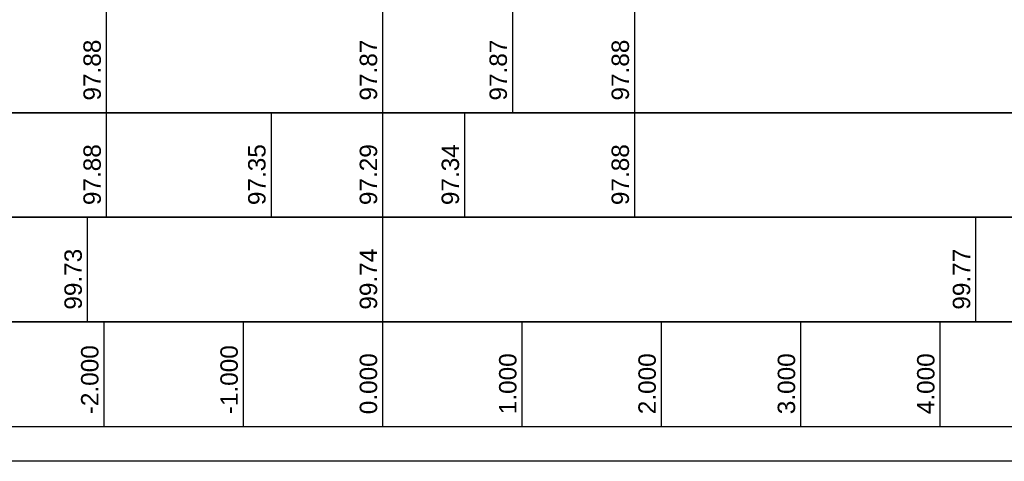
# Model space of a CAD drawing. Header units: metres. Extents: x -17 to 824, y 89 to 134.
# Tile 39 of 80: x 397.4 to 404.46, y 89.75 to 92.92. Entities that reach past the tile are written whole.
import ezdxf

# ---------------------------------------------------------------- set-up
doc = ezdxf.new("R2010")
doc.units = ezdxf.units.M
doc.layers.add('ZZ_AFENSTER', color=6, linetype='Continuous', plot=False)
doc.layers.add('ZZ_GITTER', color=40, linetype='Continuous')
doc.styles.add('Arial', font='arial.ttf')

msp = doc.modelspace()

# ---------------------------------------------------------------- linework, layer by layer
at = {"layer": 'ZZ_AFENSTER'}
msp.add_lwpolyline([(383.3865, 89.75), (383.3865, 104.1), (432.3365, 104.1), (432.3365, 89.75)], close=True, dxfattribs=at)
at = {"layer": 'ZZ_GITTER'}
for p, q in [((398.0171, 93), (398.0171, 92.25)), ((400, 93), (400, 92.25)), ((400.9317, 93), (400.9317, 92.25)), ((401.8076, 93), (401.8076, 92.25)), ((398.0171, 92.25), (398.0171, 91.5)), ((399.1993, 92.25), (399.1993, 91.5)), ((400, 92.25), (400, 91.5)), ((400.5878, 92.25), (400.5878, 91.5)), ((401.8076, 92.25), (401.8076, 91.5)), ((397.8808, 91.5), (397.8808, 90.75)), ((400, 91.5), (400, 90.75)), ((404.2563, 91.5), (404.2563, 90.75)), ((398, 90.75), (398, 90)), ((399, 90.75), (399, 90)), ((400, 90.75), (400, 90)), ((401, 90.75), (401, 90)), ((402, 90.75), (402, 90)), ((403, 90.75), (403, 90)), ((404, 90.75), (404, 90))]:
    msp.add_line(p, q, dxfattribs=at)
at = {"layer": 'ZZ_GITTER', "transparency": 33554687}
for points in [[(388.7943, 92.25), (429.9287, 92.25), (429.9287, 93), (388.7943, 93)], [(388.7943, 91.5), (429.9287, 91.5), (429.9287, 92.25), (388.7943, 92.25)], [(388.7943, 90.75), (429.9287, 90.75), (429.9287, 91.5), (388.7943, 91.5)], [(388.7943, 90), (429.9287, 90), (429.9287, 90.75), (388.7943, 90.75)]]:
    msp.add_3dface(points, dxfattribs=at)

# ---------------------------------------------------------------- texts
at = {"layer": 'ZZ_GITTER', "char_height": 0.125, "attachment_point": 7, "rotation": 90, "line_spacing_factor": 1.004016, "style": 'Arial'}
for s, insert in [('97.88', (397.9796, 92.3375)), ('97.87', (399.9625, 92.3375)), ('97.87', (400.8942, 92.3375)), ('97.88', (401.7701, 92.3375)), ('97.88', (397.9796, 91.5875)), ('97.34', (400.5503, 91.5875)), ('97.88', (401.7701, 91.5875)), ('97.35', (399.1618, 91.5875)), ('97.29', (399.9625, 91.5875)), ('99.73', (397.8433, 90.8375)), ('99.74', (399.9625, 90.8375)), ('99.77', (404.2188, 90.8375)), ('-2.000', (397.9625, 90.0875)), ('-1.000', (398.9625, 90.0875)), ('0.000', (399.9625, 90.0875)), ('1.000', (400.9625, 90.0875)), ('2.000', (401.9625, 90.0875)), ('3.000', (402.9625, 90.0875)), ('4.000', (403.9625, 90.0875))]:
    msp.add_mtext(s, dxfattribs=dict(at, insert=insert))

doc.saveas('drawing.dxf')
